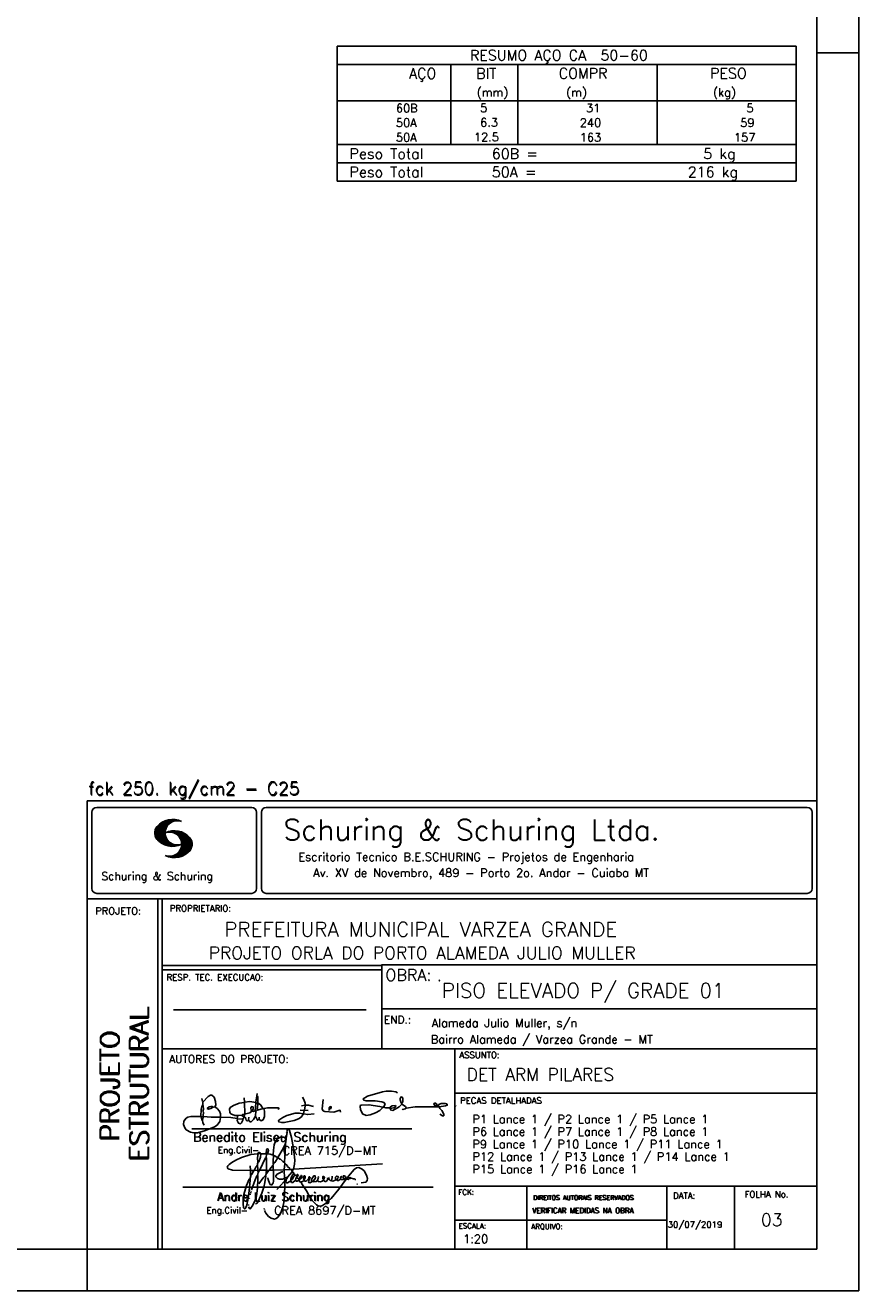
# Model space of a CAD drawing. Extents: x 0 to 84.1, y 0 to 59.4.
# Tile 6 of 8: x 64.1 to 84.1, y 0 to 30.4. Entities that reach past the tile are written whole.
import ezdxf

# ---------------------------------------------------------------- set-up
doc = ezdxf.new("R2010")
doc.units = 0
doc.header["$MEASUREMENT"] = 0
doc.layers.get('0').update_dxf_attribs({"linetype": 'CONTINUOUS'})
doc.layers.add('1', color=1, linetype='CONTINUOUS')
doc.layers.add('2', color=2, linetype='CONTINUOUS')
doc.styles.get("Standard").update_dxf_attribs({"font": 'ROMANS.SHX'})

# ---------------------------------------------------------------- blocks, each defined once
blk = doc.blocks.new('assinaturabenedito')
at = {"color": 162}
for points in [[(80.21, 160.29), (79.88, 160.45), (79.72, 161.68), (80.29, 161.77), (80.46, 162.01), (80.54, 163.49), (80.37, 163.74), (80.54, 164.8), (80.46, 166.12), (80.29, 166.36), (80.37, 167.51), (82.43, 169.81), (83.41, 170.39), (83.9, 170.39), (84.81, 169.48), (85.38, 167.84), (85.46, 166.36), (85.13, 165.71), (86.12, 164.97), (86.94, 163.98), (87.35, 162.83), (87.43, 161.68), (87.19, 161.52), (83.66, 161.52), (80.46, 161.77)], [(80.46, 167.68), (80.21, 167.84), (79.88, 169.07)], [(94.32, 162.18), (93.09, 162.18), (91.53, 162.83), (91.12, 163.41), (90.96, 164.8), (91.29, 165.38), (92.52, 166.2), (94.82, 167.1), (97.03, 167.43), (97.11, 162.92)], [(96.95, 167.51), (96.79, 169.24)], [(101.46, 167.43), (99.17, 167.76), (97.11, 167.51)], [(101.3, 164.07), (101.55, 167.1)], [(101.55, 163.82), (102.04, 164.31), (102.28, 166.78), (102.28, 167.1), (101.55, 167.19), (101.46, 167.51), (101.96, 170.06), (102.28, 169.81), (102.28, 167.27)], [(101.96, 170.06), (102.04, 170.96)], [(120.99, 164.31), (121.24, 166.12), (121.16, 167.19), (120.66, 168.66), (120.09, 169.57)], [(135.35, 163.57), (135.27, 164.23), (135.11, 164.31), (132.64, 163.57), (129.12, 163.74), (128.62, 163.9), (128.3, 164.15), (128.05, 164.89), (128.46, 168.66)], [(155.13, 165.22), (153.4, 165.22), (152.58, 165.54), (153.16, 166.78), (152.67, 167.35), (151.85, 167.68), (149.14, 168.01), (145.61, 168.01), (144.71, 168.34), (144.46, 168.91), (146.1, 169.9), (152.17, 171.62), (153.65, 171.87), (155.7, 171.87), (157.43, 171.62), (158.08, 171.29)], [(159.89, 166.69), (159.89, 167.1), (160.22, 167.51), (160.22, 168.91), (160.05, 169.48), (159.56, 169.65), (159.23, 168.99), (159.23, 168.42), (159.56, 167.27), (159.8, 167.19)], [(176.63, 162.1), (176.63, 162.75), (175.81, 164.15), (174.99, 164.97), (174.82, 165.63), (177.36, 166.04), (178.02, 166.28), (178.02, 166.53), (177.78, 166.86), (177.36, 166.94), (175.56, 166.94), (174.66, 166.61), (174.49, 166.36), (173.02, 166.2), (172.61, 166.69), (172.93, 167.19), (173.34, 167.19), (173.75, 166.86), (173.84, 166.45)], [(79.55, 161.85), (79.72, 164.8), (79.88, 165.87), (80.21, 166.28)], [(84.48, 165.54), (84.15, 165.87), (83.57, 165.87), (82.84, 165.71), (82.1, 165.05), (82.59, 164.8), (83.57, 164.97), (84.48, 165.54)], [(84.48, 165.54), (85.05, 165.63)], [(94.08, 161.03), (94.32, 162.18), (95.88, 162.34), (96.21, 162.59), (96.95, 162.67)], [(96.87, 161.77), (96.54, 161.77), (95.88, 162.26)], [(98.59, 160.54), (98.1, 159.96), (97.61, 160.37), (97.36, 161.44), (96.87, 161.6), (97.03, 162.75), (99.08, 163.33), (99.9, 163.9), (100.48, 163.74), (101.3, 164.07), (101.55, 163.9), (101.38, 162.01)], [(98.59, 160.54), (99.17, 159.71), (99.58, 159.63), (100.56, 160.62), (101.38, 161.93), (102.12, 160.29), (102.69, 160.78), (103.6, 160.12), (104.42, 160.54), (104.99, 161.85), (104.99, 163.9), (104.66, 164.97), (106.3, 165.3), (110.57, 165.22), (110.74, 164.97), (110.49, 164.56)], [(99.9, 163.9), (100.48, 164.8), (100.4, 165.63), (99.9, 165.79), (99.49, 165.22), (99.58, 164.23), (99.82, 164.15)], [(102.04, 164.31), (104.58, 164.97)], [(104.34, 164.97), (103.51, 166.36), (102.69, 166.94), (102.37, 166.94)], [(110.74, 160.29), (110.57, 159.96), (110.74, 159.63), (111.88, 159.39), (112.87, 159.39), (116.89, 160.21), (118.53, 160.86), (119.68, 161.6), (120.5, 162.83)], [(110.74, 160.29), (112.29, 161.44), (113.94, 162.18), (117.22, 163.08), (118.86, 163.16), (122.22, 162.59), (124.85, 162.83)], [(120.83, 164.15), (119.19, 164.39)], [(121.16, 166.36), (119.76, 166.04)], [(120.83, 164.15), (120.58, 163)], [(120.83, 164.15), (121.07, 164.31), (122.47, 164.23)], [(121.24, 166.2), (121.48, 166.36), (122.55, 166.36), (124.6, 165.87)], [(130.84, 164.8), (130.76, 165.22), (131.25, 165.79), (131.58, 165.71), (131.66, 165.3), (131.41, 164.97), (130.84, 164.8)], [(130.84, 164.8), (130.76, 164.48), (130.92, 164.23)], [(152.26, 165.38), (152.17, 165.54), (151.11, 165.79), (146.68, 166.53), (143.56, 166.36), (143.23, 166.2), (143.15, 165.79), (143.31, 164.56), (144.13, 162.83), (145.61, 162.26), (147.25, 162.51), (149.38, 163.33), (151.02, 164.23), (152.26, 165.38)], [(152.26, 165.38), (152.5, 165.54)], [(155.21, 165.05), (155.13, 165.3), (155.37, 165.71), (156.03, 166.04), (157.26, 166.2), (157.43, 165.87), (157.18, 165.54), (156.6, 165.3), (155.21, 165.05)], [(155.21, 165.05), (155.29, 164.48), (156.19, 164.23), (158.82, 165.63), (159.89, 166.69), (161.36, 165.79), (161.61, 165.3), (161.61, 165.13), (161.12, 164.89), (160.3, 164.64), (159.97, 164.72)], [(161.61, 165.13), (165.22, 165.63), (174, 165.63), (174.41, 165.71), (174.49, 166.28)], [(173.59, 165.63), (173.59, 166.12)], [(174.82, 165.63), (174.58, 165.71)], [(176.63, 162.1), (176.13, 162.1), (175.07, 162.75)], [(176.63, 162.1), (176.63, 162.1)], [(181.55, 165.95), (181.47, 166.12)], [(87.43, 161.36), (87.1, 159.8), (86.04, 158.4), (84.97, 157.66), (81.44, 156.27), (78.16, 155.28), (76.68, 155.28), (75.37, 155.53), (73.73, 156.51), (73.15, 157.25), (72.66, 158.56), (72.74, 159.96), (73.65, 161.11), (74.38, 161.52), (75.53, 161.77), (79.64, 161.77)], [(80.21, 160.29), (80.46, 161.6)], [(80.21, 160.29), (80.37, 159.22), (80.87, 158.32)], [(94.08, 161.03), (91.53, 161.36), (87.43, 161.52)], [(94.08, 161.03), (94.08, 160.86)], [(96.29, 160.7), (94.24, 160.86), (94.08, 160.21), (94.57, 159.14), (95.39, 158.89), (95.8, 159.22), (96.29, 160.29), (96.29, 160.7)], [(96.29, 160.7), (96.87, 161.52)], [(98.59, 160.54), (98.76, 161.6)], [(102.78, 160.78), (102.86, 161.52)]]:
    blk.add_lwpolyline(points, dxfattribs=at)
blk = doc.blocks.new('assinaturanadre')
at = {"color": 162}
for points in [[(-225.87, 15.1), (-225.95, 13.46), (-226.28, 11.98), (-226.61, 11.73), (-227.59, 9.51), (-230.47, 4.42), (-229.32, 3.44), (-229.07, 3.44), (-227.43, 1.88), (-226.69, 1.63), (-226.61, 0.81), (-226.86, -2.47), (-226.77, -7.81), (-226.53, -8.71), (-226.86, -9.37), (-226.61, -10.68), (-226.69, -17.25), (-227.1, -21.27), (-227.76, -23.82), (-228.83, -27.19), (-229.56, -28.58), (-230.71, -29.9), (-231.53, -30.47), (-232.52, -30.72), (-234.41, -30.31), (-235.88, -29.24), (-237.44, -27.27), (-238.1, -25.79)], [(-225.3, 18.87), (-225.71, 15.34), (-225.87, 15.1), (-226.28, 15.26), (-226.36, 15.59), (-227.18, 16), (-229.07, 16), (-230.71, 15.18), (-231.94, 13.7), (-232.6, 11.73), (-233.01, 8.69), (-233.17, 5.9), (-233.01, 5.41), (-233.26, 2.62), (-233.26, 1.06), (-233.09, 0.65), (-233.34, -0.09), (-233.17, -0.67), (-233.17, -2.55), (-233.67, -2.8), (-235.23, -2.8), (-235.14, -2.23), (-233.42, -0.17)], [(-225.3, 18.87), (-225.46, 18.87), (-225.54, 18.46)], [(-225.3, 18.87), (-225.22, 19.04)], [(-221.69, -2.31), (-221.03, 0.57), (-220.87, 2.86), (-221.52, 9.6), (-222.84, 15.92), (-223.98, 19.86), (-224.56, 20.6), (-224.89, 20.68), (-225.22, 20.19), (-225.22, 19.53)], [(-240.48, 6.64), (-240.48, 6.97), (-241.05, 7.38), (-241.63, 7.22), (-241.79, 6.64)], [(-237.2, 6.72), (-237.03, 8.78), (-236.78, 9.27), (-236.46, 9.43), (-236.13, 9.27), (-235.96, 8.53), (-236.29, 7.05), (-236.62, 6.39), (-236.87, 6.31)], [(-226.28, 11.98), (-226.12, 11.9), (-226.12, 10.83), (-226.69, 1.71)], [(-240.48, 6.64), (-245.98, 6.07), (-251.39, 4.42), (-254.59, 2.95), (-256.81, 1.55), (-258.37, 0.4), (-259.02, -0.26), (-259.43, -1.08), (-259.35, -1.49), (-258.86, -2.06), (-256.4, -2.8), (-246.55, -3.05), (-246.22, -2.8), (-246.39, -0.34)], [(-242.2, 0.15), (-243.19, -1.16), (-244.01, -2.97), (-246.22, -2.97)], [(-237.2, 6.72), (-236.95, 6.23), (-237.2, 4.67), (-237.61, 4.26), (-241.05, -2.97), (-241.95, -3.05), (-242.12, 0.81), (-241.95, 1.47), (-241.46, 1.88), (-240.4, 4.59), (-240.23, 6.56), (-237.36, 6.56), (-237.2, 6.72)], [(-241.87, 6.48), (-242.12, 4.51), (-242.04, 1.47)], [(-237.28, 4.51), (-237.03, 4.1), (-237.11, -2.72), (-237.36, -2.88), (-240.89, -2.88)], [(-240.48, 6.64), (-240.31, 6.64)], [(-236.54, 6.48), (-234.98, 6.31), (-233.26, 5.82)], [(-233.01, 5.41), (-232.68, 5.49), (-230.63, 4.34), (-232.35, 1.55), (-233.01, 0.89)], [(-230.47, 4.42), (-230.47, 4.42)], [(-226.61, 0.81), (-226.36, 0.81), (-225.22, -0.17), (-224.97, -0.67), (-223.74, -1.9), (-223.66, -2.39), (-226.77, -2.55)], [(-221.69, -2.31), (-170.73, 0.81)], [(-246.14, -3.05), (-246.22, -5.76), (-246.06, -6), (-246.39, -7.4), (-246.3, -8.47), (-246.88, -14.54), (-247.62, -19.96), (-248.44, -23.33), (-249.18, -24.72), (-249.5, -24.89), (-250.08, -24.31), (-250.41, -21.93), (-250.41, -19.88), (-250, -16.76), (-248.44, -11.5), (-246.88, -7.97), (-246.47, -7.65)], [(-241.87, -4.11), (-242.12, -5.76), (-241.95, -6), (-241.95, -7.73), (-242.2, -13.15), (-242.78, -17.42), (-243.43, -19.96), (-244.74, -22.83), (-246.14, -24.72), (-246.47, -24.89), (-246.8, -24.72), (-247.21, -23.66)], [(-244.33, -3.05), (-245.32, -5.02), (-245.98, -5.84)], [(-242.12, -5.67), (-242.45, -6), (-243.51, -8.3), (-245.65, -13.97)], [(-242.04, -2.88), (-243.92, -2.97)], [(-237.11, -2.97), (-237.28, -3.87), (-237.28, -4.53), (-237.11, -4.69), (-237.61, -5.76), (-237.44, -6.25), (-238.02, -9.78), (-238.59, -12.57), (-239.66, -15.94), (-241.79, -20.78), (-242.61, -21.85), (-243.27, -22.1)], [(-241.13, -2.97), (-241.54, -3.95), (-241.87, -4.11), (-241.95, -3.13)], [(-237.61, -5.76), (-239, -7.15), (-241.38, -10.6)], [(-235.31, -2.64), (-235.8, -2.97), (-237.11, -2.88)], [(-235.88, -2.97), (-236.13, -3.62), (-237.03, -4.61)], [(-233.09, -2.8), (-233.01, -9.29), (-233.17, -9.94), (-233.91, -11.18), (-234.32, -11.26), (-234.9, -11.01), (-235.39, -10.27), (-236.13, -8.06), (-236.21, -7.15)], [(-226.86, -2.55), (-233.17, -2.72)], [(-226.77, -7.56), (-227.84, -7.89), (-229.65, -7.89), (-230.71, -7.48), (-231.7, -6.66), (-231.78, -6), (-230.96, -5.1), (-228.25, -3.79), (-227.68, -3.79)], [(-222.43, -3.29), (-222.43, -3.7), (-224.97, -6.82), (-226.61, -7.4)], [(-225.05, -6.91), (-226.04, -8.55), (-225.87, -8.79), (-225.95, -9.7), (-225.54, -10.03), (-224.97, -10.03), (-223.16, -8.96)], [(-221.69, -2.31), (-223.57, -2.39)], [(-221.36, -4.85), (-222.18, -5.35), (-222.34, -6.09), (-222.75, -6.66), (-223.08, -7.97), (-223.08, -8.88), (-222.67, -9.78), (-222.34, -9.86), (-222.01, -9.78), (-220.54, -8.47)], [(-221.19, -5.1), (-221.28, -6.09), (-221.6, -6.74), (-222.43, -8.06), (-222.92, -8.38)], [(-221.85, -2.39), (-222.43, -3.29), (-222.84, -2.88), (-222.84, -2.55)], [(-222.43, -3.7), (-221.44, -4.36), (-221.36, -4.94), (-220.78, -5.18), (-220.29, -5.92), (-219.96, -6), (-219.47, -5.35), (-219.14, -5.26), (-218.98, -5.51), (-219.39, -6.5), (-219.96, -6.99), (-220.21, -7.56), (-220.46, -8.47), (-220.05, -9.04), (-219.55, -9.12), (-218.4, -8.55), (-217.91, -9.37), (-217.34, -9.7), (-216.02, -9.12), (-215.7, -8.71), (-215.04, -9.04), (-214.3, -9.04), (-212.99, -7.81), (-212.91, -7.07), (-212.66, -6.58), (-212.41, -6.58), (-212.17, -6.91), (-212.33, -7.81), (-212.58, -8.14), (-212.99, -7.97)], [(-219.96, -6), (-219.8, -6.74)], [(-219.8, -6.82), (-219.88, -7.07)], [(-219.8, -6.91), (-218.57, -7.89), (-218.32, -7.73), (-217.58, -6.17), (-217.26, -5.84), (-216.93, -6), (-216.85, -6.82), (-217.58, -7.81), (-218.4, -8.22), (-218.49, -7.97)], [(-190.51, -6.82), (-189.52, -7.32), (-189.77, -7.81), (-190.42, -8.06), (-191.57, -7.97), (-195.76, -13.72), (-200.19, -18.89), (-203.31, -21.93), (-205.03, -23), (-206.1, -23.33), (-207.49, -23.25), (-208.48, -22.67), (-210.94, -20.21), (-212.58, -17.66), (-213.81, -15.2), (-216.85, -10.6), (-217.17, -9.78)], [(-215.53, -8.3), (-215.86, -7.73), (-215.86, -6.82), (-215.45, -6), (-215.2, -6), (-214.96, -6.33), (-214.88, -7.23), (-215.53, -8.3)], [(-212.66, -8.14), (-212.99, -9.37), (-212.91, -9.78), (-212.25, -10.03), (-211.18, -9.53), (-210.94, -9.29), (-211.27, -8.63), (-211.27, -8.06), (-210.86, -7.23), (-210.03, -6.09), (-209.3, -6), (-209.05, -7.15), (-209.54, -8.14), (-210.36, -9.12), (-210.2, -9.37), (-208.72, -9.21), (-207.9, -8.63), (-207.41, -6.82), (-207.49, -6.41)], [(-212.66, -6.58), (-212.91, -6.33)], [(-204.54, -8.14), (-204.04, -7.81), (-203.96, -6.99), (-204.37, -6.41), (-204.78, -6.41), (-204.87, -7.73), (-204.54, -8.14)], [(-202.24, -7.15), (-202.08, -8.06), (-202.98, -9.29), (-203.47, -9.29), (-204.45, -8.63)], [(-201.42, -7.07), (-201.5, -7.48), (-201.25, -8.22), (-200.6, -8.71), (-200.02, -8.71)], [(-201.09, -6.5), (-201.09, -6.5)], [(-196.33, -7.48), (-197.23, -8.3), (-198.14, -8.71), (-199.2, -9.04), (-199.78, -8.96), (-199.94, -8.63), (-199.53, -7.07), (-199.53, -6.25)], [(-196.33, -7.48), (-196.09, -6.82), (-196.17, -6.41), (-196.99, -6.17), (-197.56, -6.82), (-197.73, -7.32), (-197.73, -7.81), (-197.48, -8.22)], [(-194.77, -7.23), (-194.28, -6.74), (-194.28, -6.41), (-194.77, -6.74), (-194.77, -7.23)], [(-192.06, -7.73), (-191.74, -7.07), (-191.98, -6.5), (-192.64, -6), (-193.13, -6), (-193.3, -7.07), (-192.64, -7.81)], [(-190.51, -6.82), (-191.33, -7.89)], [(-190.51, -6.82), (-190.18, -6.17), (-187.06, -2.39), (-185.58, -1.41), (-184.35, -1.24), (-182.46, -2.23), (-181.32, -3.21), (-179.92, -5.59), (-179.43, -7.65), (-179.59, -8.79), (-180.25, -9.62), (-183.04, -10.03)], [(-189.44, -7.23), (-189.11, -6.99), (-188.78, -7.32)], [(-226.86, -9.29), (-231.21, -13.8)], [(-226.04, -8.47), (-226.45, -8.63)], [(-218.4, -8.22), (-218.4, -8.47)], [(-215.53, -8.3), (-215.53, -8.63)], [(-210.36, -9.12), (-210.86, -9.21)], [(-204.54, -8.14), (-204.54, -8.55), (-205.28, -9.12), (-206.26, -9.45), (-207.49, -9.29), (-207.9, -8.79)], [(-194.77, -7.89), (-195.84, -8.71), (-196.5, -8.79), (-197.15, -8.38)], [(-194.77, -7.23), (-194.77, -7.97), (-194.61, -8.06), (-193.13, -8.14), (-192.15, -7.81), (-191.74, -7.97)], [(-189.44, -7.23), (-189.19, -7.56), (-188.7, -7.4), (-187.39, -7.81), (-186.73, -7.81), (-186.48, -8.14), (-186.07, -8.22)], [(-185.42, -10.77), (-185.17, -10.77)], [(-246.8, -18.57), (-246.88, -19.06)], [(-246.39, -16.43), (-246.39, -16.84)], [(-246.06, -15.36), (-246.22, -16.1)], [(-245.81, -14.54), (-245.89, -15.03)], [(-247.29, -22.34), (-247.29, -22.92)], [(-238.43, -24.64), (-238.43, -24.81)], [(-238.26, -25.22), (-238.18, -25.46)]]:
    blk.add_lwpolyline(points, dxfattribs=at)

msp = doc.modelspace()

# ---------------------------------------------------------------- linework, layer by layer
at = {"layer": '2', "linetype": 'Continuous'}
for p, q in [((84.100006, 0), (84.100006, 59.400002)), ((71.6, 29.85751), (71.6, 28.54501)), ((71.6, 29.85751), (82.6, 29.85751)), ((82.6, 29.85751), (82.6, 28.54501)), ((84.100006, 29.700001), (83.100006, 29.700001)), ((71.6, 29.42001), (82.6, 29.42001)), ((74.32, 28.54501), (74.32, 29.42001)), ((75.93, 28.54501), (75.93, 29.42001)), ((79.265, 28.54501), (79.265, 29.42001)), ((71.6, 28.54501), (82.6, 28.54501)), ((71.6, 28.195009), (71.6, 28.54501)), ((74.32, 28.54501), (74.32, 28.19501)), ((75.93, 28.195009), (75.93, 28.54501)), ((79.265, 28.54501), (79.265, 28.195009)), ((82.6, 28.195009), (82.6, 28.54501)), ((71.6, 27.845009), (71.6, 28.195009)), ((74.32, 28.195009), (74.32, 27.845009)), ((75.93, 27.845009), (75.93, 28.195009)), ((79.265, 28.195009), (79.265, 27.845009)), ((82.6, 27.845009), (82.6, 28.195009)), ((71.6, 27.495008), (71.6, 27.845009)), ((74.32, 27.845009), (74.32, 27.495009)), ((75.93, 27.495008), (75.93, 27.845009)), ((79.265, 27.845009), (79.265, 27.495008)), ((82.6, 27.495008), (82.6, 27.845009)), ((71.6, 27.495008), (82.6, 27.495008)), ((71.6, 27.057508), (71.6, 27.495008)), ((71.6, 27.495008), (82.6, 27.495008)), ((82.6, 27.057508), (82.6, 27.495008)), ((82.6, 27.057508), (71.6, 27.057508)), ((71.6, 26.620008), (71.6, 27.057508)), ((71.6, 27.057508), (82.6, 27.057508)), ((82.6, 26.620008), (82.6, 27.057508)), ((82.6, 26.620008), (71.6, 26.620008)), ((71.6, 26.620008), (82.6, 26.620008)), ((65.600006, 11.755142), (83.100006, 11.755135)), ((65.600006, 1), (65.600006, 11.755142)), ((65.832489, 11.593918), (69.548996, 11.593918)), ((69.895248, 11.593918), (82.867508, 11.593918)), ((65.715988, 11.477417), (65.715988, 9.648308)), ((67.221771, 10.985771), (67.52832, 11.29232)), ((67.222122, 10.971992), (67.545929, 11.295792)), ((67.222168, 11.000305), (67.508011, 11.286148)), ((67.222488, 10.958214), (67.56427, 11.300003)), ((67.224365, 11.016647), (67.488403, 11.280685)), ((67.224472, 10.94606), (67.581131, 11.302727)), ((67.226578, 11.03299), (67.465408, 11.271812)), ((67.2267, 10.934158), (67.596313, 11.303772)), ((67.228943, 10.922256), (67.612335, 11.305649)), ((67.232178, 10.911354), (67.626831, 11.306015)), ((67.232437, 11.052986), (67.439468, 11.26001)), ((67.235916, 10.900948), (67.642014, 11.307053)), ((67.239258, 11.073952), (67.410522, 11.245209)), ((67.239655, 10.890556), (67.656281, 11.307182)), ((67.243561, 10.880333), (67.66925, 11.306015)), ((67.608673, 11.2313), (67.68306, 11.305702)), ((67.638062, 11.246552), (67.69574, 11.30423)), ((67.662872, 11.257233), (67.708405, 11.302757)), ((67.681976, 11.262199), (67.721237, 11.30146)), ((67.702469, 11.268562), (67.733063, 11.299149)), ((67.718491, 11.270424), (67.744904, 11.296837)), ((67.734482, 11.272285), (67.757004, 11.294807)), ((67.750473, 11.274147), (67.768555, 11.292221)), ((69.665497, 11.477417), (69.665497, 9.648308)), ((69.778748, 11.477417), (69.778748, 9.648308)), ((82.984009, 11.477417), (82.984009, 9.648308)), ((67.248611, 10.871239), (67.520584, 11.143219)), ((67.252747, 11.10157), (67.374313, 11.223145)), ((67.253647, 10.862129), (67.502121, 11.110611)), ((67.258682, 10.853035), (67.491592, 11.085945)), ((67.264267, 10.84449), (67.483597, 11.06382)), ((67.270782, 10.836868), (67.47966, 11.045746)), ((67.277298, 10.829247), (67.475876, 11.027817)), ((67.283813, 10.821625), (67.474167, 11.011971)), ((67.290558, 10.814232), (67.473114, 10.99678)), ((67.296936, 10.807419), (67.470306, 10.980797)), ((67.304733, 10.800133), (67.473206, 10.968597)), ((67.311829, 10.793083), (67.474121, 10.955383)), ((67.319168, 10.786293), (67.475159, 10.942276)), ((67.326828, 10.779808), (67.477615, 10.930595)), ((67.531494, 10.998619), (67.546158, 11.013283)), ((67.548691, 11.001663), (67.565323, 11.018303)), ((67.563156, 11.001991), (67.584885, 11.023735)), ((67.577606, 11.002319), (67.601898, 11.026611)), ((67.592072, 11.002647), (67.619476, 11.030045)), ((67.604584, 11.001007), (67.635239, 11.03167)), ((67.617233, 10.999535), (67.651505, 11.033806)), ((67.62999, 10.998154), (67.666199, 11.034363)), ((67.64122, 10.995239), (67.680893, 11.03492)), ((67.652435, 10.992317), (67.695602, 11.035484)), ((67.664337, 10.990074), (67.708984, 11.034729)), ((67.674881, 10.986488), (67.72316, 11.034767)), ((67.684326, 10.981789), (67.736191, 11.033653)), ((67.694321, 10.977654), (67.748459, 11.031792)), ((67.704605, 10.973801), (67.761597, 11.0308)), ((67.71431, 10.969368), (67.773758, 11.028824)), ((67.722412, 10.963333), (67.785233, 11.026146)), ((67.732498, 10.959282), (67.797607, 11.024391)), ((67.740387, 10.953033), (67.808838, 11.021484)), ((67.749115, 10.947632), (67.819702, 11.018219)), ((67.756165, 10.940536), (67.830765, 11.015137)), ((67.765198, 10.93544), (67.841873, 11.012115)), ((67.77211, 10.928207), (67.852234, 11.008339)), ((67.779831, 10.921783), (67.86261, 11.004555)), ((67.785919, 10.913734), (67.873306, 11.001122)), ((67.794006, 10.907692), (67.883316, 10.997002)), ((67.799911, 10.899467), (67.892731, 10.992279)), ((67.806625, 10.892029), (67.902451, 10.987854)), ((67.811752, 10.883018), (67.912231, 10.983505)), ((67.817657, 10.874802), (67.921875, 10.979012)), ((67.823761, 10.866768), (67.930435, 10.973442)), ((67.829498, 10.858353), (67.940002, 10.968857)), ((67.833527, 10.848244), (67.948654, 10.963379)), ((67.838394, 10.838989), (67.957047, 10.957634)), ((67.843323, 10.829773), (67.965561, 10.952019)), ((67.848358, 10.817596), (67.975677, 10.944923)), ((67.852341, 10.806755), (67.985031, 10.939453)), ((67.856201, 10.794724), (67.99379, 10.932312)), ((67.334488, 10.773323), (67.480087, 10.918922)), ((67.342133, 10.766846), (67.482544, 10.907249)), ((67.350098, 10.760674), (67.485901, 10.896469)), ((67.358337, 10.754768), (67.489655, 10.886078)), ((67.366577, 10.748863), (67.493408, 10.875694)), ((67.374802, 10.742966), (67.497208, 10.865356)), ((67.383392, 10.737427), (67.502075, 10.856102)), ((67.392227, 10.732109), (67.506958, 10.84684)), ((67.401062, 10.726807), (67.511841, 10.837578)), ((67.409882, 10.721497), (67.516922, 10.828537)), ((67.419189, 10.71666), (67.522842, 10.820305)), ((67.428635, 10.711967), (67.528748, 10.812088)), ((67.43808, 10.707275), (67.534668, 10.803864)), ((67.44754, 10.702599), (67.540802, 10.79586)), ((67.457642, 10.698563), (67.547699, 10.78862)), ((67.467743, 10.694519), (67.554611, 10.781387)), ((67.477829, 10.690483), (67.561508, 10.774155)), ((67.488205, 10.686714), (67.568588, 10.767105)), ((67.499008, 10.683372), (67.576477, 10.760849)), ((67.509796, 10.680031), (67.584366, 10.754601)), ((67.520599, 10.676697), (67.592255, 10.74836)), ((67.532074, 10.674026), (67.600327, 10.742287)), ((67.543625, 10.671448), (67.609238, 10.737053)), ((67.555176, 10.668869), (67.618134, 10.731819)), ((67.5672, 10.666748), (67.627045, 10.726585)), ((67.579605, 10.665009), (67.636261, 10.721664)), ((67.591995, 10.663277), (67.646255, 10.717522)), ((67.604782, 10.661919), (67.65625, 10.713379)), ((67.618134, 10.66114), (67.666229, 10.709244)), ((67.6315, 10.660355), (67.67691, 10.705772)), ((67.645309, 10.660042), (67.688126, 10.70285)), ((67.65976, 10.660355), (67.699341, 10.699936)), ((67.671295, 10.38913), (68.095734, 10.813568)), ((67.67421, 10.660667), (67.710678, 10.697136)), ((67.685135, 10.388832), (68.100952, 10.804665)), ((67.690598, 10.661674), (67.723846, 10.694931)), ((67.698959, 10.388527), (68.104996, 10.794571)), ((67.70816, 10.663521), (67.737625, 10.692986)), ((67.713776, 10.389206), (68.107529, 10.782967)), ((67.725296, 10.665939), (67.750778, 10.691422)), ((67.728806, 10.390091), (68.110825, 10.77211)), ((67.741867, 10.668861), (67.765747, 10.692741)), ((67.744095, 10.391251), (68.114105, 10.761261)), ((67.760269, 10.672806), (67.780136, 10.69268)), ((67.760544, 10.393555), (68.11557, 10.748596)), ((67.776978, 10.395859), (68.117249, 10.736137)), ((67.780106, 10.677895), (67.794464, 10.692261)), ((67.794464, 10.692261), (67.796539, 10.694336)), ((67.794861, 10.399597), (68.118942, 10.723679)), ((67.798126, 10.683296), (67.810562, 10.69574)), ((67.813049, 10.403664), (68.118515, 10.709122)), ((67.817169, 10.689835), (67.825378, 10.698044)), ((67.822357, 10.554344), (68.091095, 10.823074)), ((67.832825, 10.409302), (68.118134, 10.694611)), ((67.833084, 10.695976), (67.839569, 10.702461)), ((67.840729, 10.586838), (68.086777, 10.832893)), ((67.848709, 10.608963), (68.081818, 10.842072)), ((67.853302, 10.415634), (68.117767, 10.680092)), ((67.856934, 10.63131), (68.075089, 10.849472)), ((67.859863, 10.781189), (68.003067, 10.924393)), ((67.860703, 10.649239), (68.070358, 10.858894)), ((67.862656, 10.768639), (68.011749, 10.91774)), ((67.865173, 10.667847), (68.063507, 10.866165)), ((67.865234, 10.753647), (68.02092, 10.90934)), ((67.866241, 10.683037), (68.057556, 10.874352)), ((67.866318, 10.73967), (68.029205, 10.90255)), ((67.867294, 10.698235), (68.049774, 10.880722)), ((67.867905, 10.725861), (68.036682, 10.894646)), ((67.868118, 10.711845), (68.043793, 10.887527)), ((67.876404, 10.424599), (68.113495, 10.66169)), ((67.901276, 10.435333), (68.110229, 10.644287)), ((67.550323, 10.409546), (67.562592, 10.421799)), ((67.561462, 10.40654), (67.576416, 10.421486)), ((67.572601, 10.403542), (67.590225, 10.421173)), ((67.583755, 10.400551), (67.606155, 10.422958)), ((67.595673, 10.398346), (67.622162, 10.424828)), ((67.607605, 10.396141), (67.639587, 10.428116)), ((67.619553, 10.393929), (67.658707, 10.43309)), ((67.632141, 10.392387), (67.679932, 10.440178)), ((67.644958, 10.391075), (67.704071, 10.450188)), ((67.657776, 10.389755), (67.737152, 10.469131)), ((67.929581, 10.449501), (68.101624, 10.621544)), ((67.966125, 10.471909), (68.08902, 10.594803)), ((68.045029, 10.536674), (68.057724, 10.54937)), ((65.832489, 9.531807), (69.548996, 9.531807)), ((69.895248, 9.531807), (82.867508, 9.531807)), ((65.600006, 9.399994), (83.100006, 9.399994)), ((67.300385, 5.799995), (67.300385, 9.399994)), ((67.400391, 5.799995), (67.400391, 9.399994)), ((83.100006, 9.399994), (83.100006, 1)), ((72.668579, 7.799995), (67.400391, 7.799995)), ((72.668579, 7.699995), (67.400391, 7.699995)), ((83.100006, 7.814748), (72.656072, 7.814748)), ((72.668579, 6.816429), (72.668579, 7.814748)), ((67.670311, 6.739054), (72.288887, 6.739054)), ((72.668579, 6.816429), (72.668579, 5.799995)), ((72.668579, 6.7647), (83.100006, 6.764707)), ((67.300385, 1), (67.300385, 5.799995)), ((67.400391, 1), (67.400391, 5.799995)), ((67.400391, 5.799995), (83.100006, 5.799995)), ((74.420959, 4.799995), (74.420959, 5.799995)), ((74.420958, 4.742247), (83.100005, 4.742254)), ((74.420959, 1), (74.420959, 4.799995)), ((68.11142, 3.880456), (73.389854, 3.880456)), ((67.897606, 2.480272), (73.894493, 2.480272)), ((74.420959, 2.505768), (83.100006, 2.505775)), ((76.14679, 1), (76.14679, 2.505775)), ((79.496475, 1), (79.496475, 2.505775)), ((81.120974, 1), (81.120974, 2.505774)), ((74.420959, 1.691734), (79.496475, 1.691742)), ((65.600006, 0), (65.600006, 1)), ((83.100006, 1), (65.600006, 1)), ((0, 0), (84.100006, 0))]:
    msp.add_line(p, q, dxfattribs=at)
msp.add_lwpolyline([(83.100006, 1), (2.5, 1), (2.5, 58.400002), (83.100006, 58.400002), (83.100006, 1)], dxfattribs=at)
for centre, radius, start, end in [((65.832489, 11.477417), 0.116502, 90, 180), ((69.548996, 11.477417), 0.116502, 0, 90), ((69.895248, 11.477417), 0.116502, 90, 180), ((82.867508, 11.477417), 0.116502, 0, 90), ((67.648087, 10.815277), 0.491555, 63.393265, 138.909058), ((67.763229, 10.98333), 0.291044, 68.851509, 291.148499), ((67.465149, 10.982269), 0.243989, 140.229431, 231.895096), ((67.692337, 10.543831), 0.491555, 41.090942, 116.606735), ((67.577194, 10.711891), 0.291044, 248.851501, 111.148491), ((67.648087, 11.15139), 0.491555, 218.229782, 296.60672), ((67.875275, 10.710823), 0.243989, 308.104889, 39.770576), ((67.692337, 10.879951), 0.491555, 243.393265, 321.770233), ((65.832489, 9.648308), 0.116502, 180, 270), ((69.548996, 9.648308), 0.116502, 270, 0), ((69.895248, 9.648308), 0.116502, 180, 270), ((82.867508, 9.648308), 0.116502, 270, 0)]:
    msp.add_arc(centre, radius, start, end, dxfattribs=at)

# ---------------------------------------------------------------- block references
at = {"xscale": 0.06, "yscale": 0.06, "zscale": 0.06}
msp.add_blockref('assinaturabenedito', (63.556094, -5.52941), dxfattribs=at)
at = {"linetype": 'Continuous', "xscale": 0.04200000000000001, "yscale": 0.04200000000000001, "zscale": 0.04200000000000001}
msp.add_blockref('assinaturanadre', (79.857355, 3.009054), dxfattribs=at)

# ---------------------------------------------------------------- texts
at = {"layer": '1', "linetype": 'Continuous'}
for s, height, p in [('PREFEITURA MUNICIPAL VARZEA GRANDE', 0.35, (68.88924, 8.494706)), ('PROJETO ORLA DO PORTO ALAMEDA JULIO MULLER', 0.3, (68.518476, 7.952581)), ('.', 0.3, (73.984333, 7.423969)), ('PISO ELEVADO P/ GRADE 01', 0.35, (74.103747, 7.026362)), ('Alameda Julio Muller, s/n', 0.2, (73.86333, 6.322955)), ('Bairro Alameda / Varzea Grande - MT', 0.2, (73.840306, 5.930193)), ('DET ARM PILARES', 0.3, (74.700449, 5.037843)), ('P1 Lance 1 / P2 Lance 1 / P5 Lance 1', 0.2, (74.839344, 4.016086)), ('P6 Lance 1 / P7 Lance 1 / P8 Lance 1', 0.2, (74.839344, 3.716086)), ('P9 Lance 1 / P10 Lance 1 / P11 Lance 1', 0.2, (74.839344, 3.416086)), ('P12 Lance 1 / P13 Lance 1 / P14 Lance 1', 0.2, (74.839344, 3.116086)), ('P15 Lance 1 / P16 Lance 1', 0.2, (74.839344, 2.816086)), ('30/07/2019', 0.15, (79.520414, 1.512631))]:
    msp.add_text(s, height=height, dxfattribs=at).set_placement(p)
at = {"layer": '1', "linetype": 'Continuous', "insert": (81.758917, 1.84874), "char_height": 0.3, "attachment_point": 1}
msp.add_mtext_dynamic_manual_height_columns('03', width=0.86139052, gutter_width=1, heights=[0], dxfattribs=at)
at = {"layer": '2', "linetype": 'Continuous'}
for s, height, p in [('RESUMO AÇO CA  50-60', 0.25, (74.780497, 29.51376)), ('AÇO', 0.25, (73.31958, 29.07626)), ('BIT', 0.25, (74.93, 29.07626)), ('COMPR', 0.25, (76.908841, 29.079861)), ('PESO', 0.25, (80.53784, 29.079861)), ('(mm)', 0.2, (74.943861, 28.64876)), ('(m)', 0.2, (77.086146, 28.64876)), ('(kg)', 0.2, (80.606442, 28.64876)), ('     60B', 0.2, (72.259661, 28.270009)), ('    5  ', 0.2, (74.426542, 28.276053)), ('      31', 0.2, (76.667658, 28.27001)), ('      5', 0.2, (80.515265, 28.27001)), ('     50A', 0.2, (72.259661, 27.920009)), ('    6.3', 0.2, (74.426542, 27.926053)), ('     240', 0.2, (76.667658, 27.92001)), ('     59', 0.2, (80.515265, 27.92001)), ('     50A', 0.2, (72.259661, 27.570009)), ('   12.5', 0.2, (74.426542, 27.576053)), ('     163', 0.2, (76.667658, 27.570009)), ('    157', 0.2, (80.515265, 27.570009)), ('Peso Total        60B =', 0.25, (71.892829, 27.151258)), ('      5 kg', 0.25, (79.257004, 27.151258)), ('Peso Total        50A =', 0.25, (71.892829, 26.713758)), ('    216 kg', 0.25, (79.257004, 26.713758)), ('fck 250. kg/cm2 - C25', 0.3, (65.628578, 11.907463)), ('fck 250. kg/cm2 - C25', 0.3, (65.641754, 11.880586)), ('Schuring & Schuring Ltda.', 0.5, (70.306839, 10.806786)), ('Escritorio Tecnico B.E.SCHURING - Projetos de Engenharia', 0.2, (70.664673, 10.308487)), ('Schuring & Schuring', 0.19, (65.944336, 9.851486)), ('Av. XV de Novembro, 489 - Porto 2o. Andar - Cuiaba MT', 0.2, (71.023193, 9.925888)), ('PROJETO:', 0.175, (65.793152, 9.02159)), ('PROPRIETARIO:', 0.15, (67.584534, 9.097366)), ('RESP. TEC. EXECUCAO:', 0.15, (67.506004, 7.444514)), ('OBRA:', 0.278755, (72.755102, 7.434759)), ('END.:', 0.185837, (72.717902, 6.410233)), ('AUTORES DO PROJETO:', 0.185837, (67.572014, 5.463953)), ('ASSUNTO:', 0.15, (74.525462, 5.581304)), ('PECAS DETALHADAS', 0.15, (74.54287, 4.487596)), ('Benedito Eliseu Schuring', 0.22, (68.138321, 3.577287)), ('Benedito Eliseu Schuring', 0.22, (68.149795, 3.577287)), ('Eng.Civil-', 0.15, (68.737209, 3.298847)), ('CREA 715/D-MT', 0.2, (70.290742, 3.262761)), ('Andre Luiz Schuring', 0.2, (68.716738, 2.158081)), ('Andre Luiz Schuring', 0.2, (68.734296, 2.149201)), ('FCK:', 0.125, (74.500763, 2.299423)), ('DIREITOS AUTORAIS RESERVADOS', 0.11, (76.294724, 2.176125)), ('DIREITOS AUTORAIS RESERVADOS', 0.11, (76.303696, 2.176125)), ('DATA:', 0.15, (79.648044, 2.2071)), ('FOLHA No.', 0.15, (81.365514, 2.23814)), ('Eng.Civil-', 0.15, (68.462773, 1.853248)), ('CREA 8697/D-MT', 0.2, (70.08334, 1.825346)), ('VERIFICAR MEDIDAS NA OBRA', 0.125, (76.271484, 1.861862)), ('VERIFICAR MEDIDAS NA OBRA', 0.125, (76.280457, 1.861862)), ('ESCALA:', 0.125, (74.507034, 1.490738)), ('ARQUIVO:', 0.125, (76.249054, 1.475601)), ('1:20', 0.2, (74.617035, 1.144112))]:
    msp.add_text(s, height=height, dxfattribs=at).set_placement(p)
for s, p in [('ESTRUTURAL', (67.07373, 3.12536)), ('ESTRUTURAL', (67.07373, 3.094507)), ('PROJETO', (66.369095, 3.606125)), ('PROJETO', (66.369095, 3.575272))]:
    msp.add_text(s, height=0.45, rotation=90, dxfattribs=at).set_placement(p)

doc.saveas('drawing.dxf')
